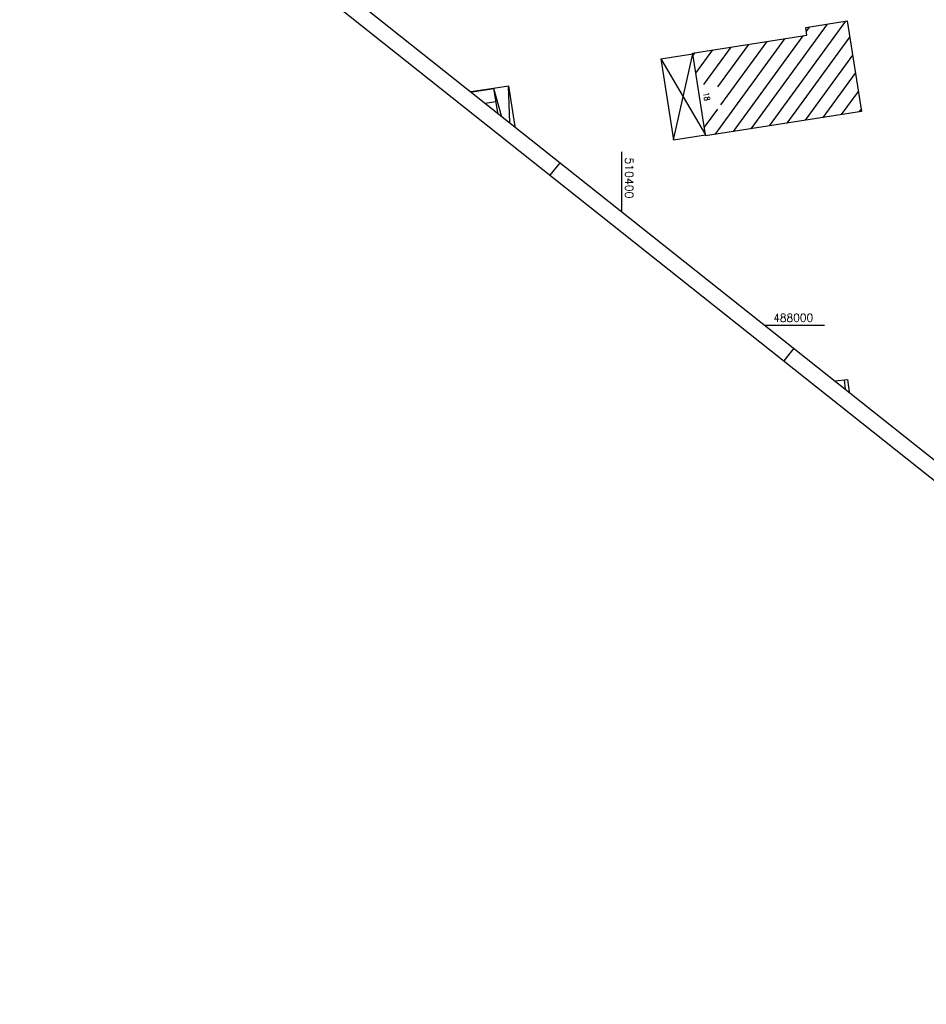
# Model space of a CAD drawing. Extents: x 510213 to 511287, y 487471 to 488410.
# Tile 2 of 8: x 510213 to 510494, y 487790 to 488095. Entities that reach past the tile are written whole.
import ezdxf

# ---------------------------------------------------------------- set-up
doc = ezdxf.new("R2010")
doc.units = 0
doc.header["$LTSCALE"] = 10
doc.header["$MEASUREMENT"] = 0
doc.linetypes.add('LT00', pattern=[0])
for name, color, linetype in [('DFK_BEB_SCHR', 254, 'LT00'), ('DFK_BEBAUUNG', 250, 'LT00'), ('DFK_HAUS_NR', 250, 'Continuous'), ('RAHMEN', 250, 'Continuous'), ('V_RASTER', 250, 'LT00')]:
    doc.layers.add(name, color=color, linetype=linetype)
doc.styles.add('ROMANS', font='romans.shx')
doc.styles.get("Standard").update_dxf_attribs({"font": 'romans.shx', "width": 0.8})

msp = doc.modelspace()

# ---------------------------------------------------------------- linework, layer by layer
at = {"layer": 'DFK_BEB_SCHR'}
for p, q in [((510440.03, 488060.82), (510463.71, 488093.26)), ((510469.29, 488094.13), (510445.62, 488061.69)), ((510458.13, 488092.4), (510457.14, 488091.04)), ((510428.86, 488059.07), (510450.48, 488088.7)), ((510429.72, 488073.82), (510439.31, 488086.97)), ((510444.9, 488087.84), (510430.59, 488068.23)), ((510456.06, 488089.56), (510434.45, 488059.94)), ((510451.21, 488062.56), (510470.62, 488089.16)), ((510422.57, 488084.38), (510422.01, 488083.62)), ((510422.89, 488078.03), (510428.15, 488085.25)), ((510433.73, 488086.11), (510425.31, 488074.57)), ((510471.5, 488083.58), (510456.8, 488063.44)), ((510462.39, 488064.31), (510472.37, 488077.99)), ((510360.26, 488073.23), (510353.7, 488072.14)), ((510473.25, 488072.4), (510467.98, 488065.18)), ((510357.62, 488068.74), (510360.87, 488069.28)), ((510429.59, 488066.86), (510425.51, 488061.26)), ((510473.57, 488066.06), (510474.13, 488066.82)), ((510469.31, 487980.08), (510468.98, 487983.01))]:
    msp.add_line(p, q, dxfattribs=at)
at = {"layer": 'DFK_BEBAUUNG'}
for p, q in [((510412.08, 488082.44), (510421.95, 488084.01)), ((510416, 488057.35), (510421.95, 488084.01)), ((510412.08, 488082.44), (510425.88, 488058.88)), ((510412.08, 488082.44), (510416, 488057.35)), ((510360.23, 488073.41), (510364.82, 488074.16)), ((510360.23, 488073.41), (510362.55, 488064.89)), ((510365.3, 488062.7), (510364.82, 488074.16)), ((510364.82, 488074.16), (510366.77, 488061.54)), ((510416, 488057.35), (510425.88, 488058.88)), ((510466.12, 487982.68), (510469.97, 487983.12)), ((510469.97, 487983.12), (510470.4, 487979.28))]:
    msp.add_line(p, q, dxfattribs=at)
for points in [[(510474.23, 488066.16), (510425.92, 488058.61), (510425.88, 488058.88), (510421.95, 488084.01), (510421.91, 488084.28), (510457.34, 488089.76), (510456.96, 488092.22), (510469.83, 488094.21), (510474.23, 488066.16)], [(510353.18, 488072.32), (510360.23, 488073.41), (510361.41, 488065.79)]]:
    msp.add_lwpolyline(points, dxfattribs=at)
at = {"layer": 'RAHMEN'}
for p, q in [((510377.8, 488046.39), (510380.91, 488050.31)), ((510450.25, 487988.89), (510453.36, 487992.8))]:
    msp.add_line(p, q, dxfattribs=at)
for points in [[(510213.32, 488176.96), (511102.3, 487471.31), (511286.95, 487703.93), (510397.97, 488409.58), (510213.32, 488176.96)], [(510236.01, 488165.33), (510960.51, 487590.24), (511138.94, 487815.03), (510414.45, 488390.12), (510236.01, 488165.33)]]:
    msp.add_lwpolyline(points, dxfattribs=at)
at = {"layer": 'V_RASTER'}
for p, q in [((510400, 488035.16), (510400, 488053.66)), ((510444.29, 488000), (510462.79, 488000))]:
    msp.add_line(p, q, dxfattribs=at)

# ---------------------------------------------------------------- texts
at = {"layer": 'DFK_HAUS_NR', "style": 'ROMANS', "width": 0.8}
msp.add_text('18', height=1.8, rotation=278.8833, dxfattribs=at).set_placement((510425.2, 488071.96))
at = {"layer": 'V_RASTER'}
for s, rotation, width, p in [(' 510400', 269.9986, 0.991, (510401, 488053.66)), (' 488000', 359.9986, 0.958, (510445.29, 488001))]:
    msp.add_text(s, height=2.5, rotation=rotation, dxfattribs=dict(at, width=width)).set_placement(p)

doc.saveas('drawing.dxf')
